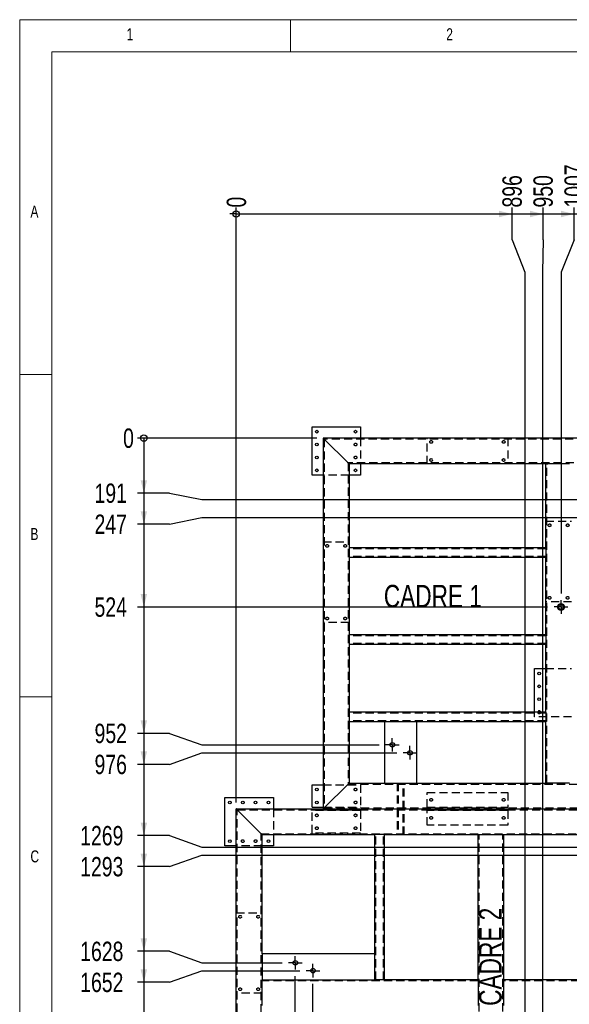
# Paper-space layout 'cadre 6' of a CAD drawing. Header units: millimetres. Extents: x 5 to 589, y 5 to 415.
# Tile 5 of 19: x 5 to 90, y 262 to 415. Entities that reach past the tile are written whole.
import ezdxf

# ---------------------------------------------------------------- set-up
doc = ezdxf.new("R2010")
doc.units = ezdxf.units.MM
doc.linetypes.add('CENTERX2', pattern=[20.32, 12.7, -2.54, 2.54, -2.54])
doc.linetypes.add('HIDDEN', pattern=[1.905, 1.27, -0.635])
for name, color, linetype in [('COTES', 1, 'Continuous'), ('NOTES', 6, 'Continuous'), ('TRAIT-MIXTES', 3, 'CENTERX2'), ('TRAIT-TIRET', 2, 'HIDDEN')]:
    doc.layers.add(name, color=color, linetype=linetype)
doc.layers.add('TRAIT-FORT', color=4, linetype='Continuous', lineweight=25)
doc.styles.add('SLDTEXTSTYLE0', font='TXT', dxfattribs={"width": 0.75})
doc.dimstyles.new('SLDDIMSTYLE10', dxfattribs={"dimtxt": 3, "dimasz": 2, "dimexe": 0, "dimexo": 0.0625, "dimgap": 0.75, "dimtad": 0, "dimtih": 1, "dimtoh": 1, "dimdec": 0, "dimlfac": 20, "dimrnd": 1e-09, "dimzin": 12, "dimdsep": 46, "dimtxsty": 'SLDTEXTSTYLE0', "dimsah": 1, "dimcen": 0.09, "dimadec": 0, "dimazin": 3, "dimtfac": 1, "dimtdec": 0, "dimtofl": 0, "dimtmove": 0, "dimatfit": 3, "dimfxl": 1, "dimfrac": 2, "dimtolj": 1, "dimtzin": 12, "dimarcsym": 0})
doc.dimstyles.new('SLDDIMSTYLE9', dxfattribs={"dimtxt": 3, "dimasz": 0.333333, "dimexe": 0, "dimexo": 0.0625, "dimgap": 0.75, "dimtad": 0, "dimtih": 1, "dimtoh": 1, "dimdec": 0, "dimlfac": 20, "dimrnd": 1e-09, "dimdsep": 46, "dimtxsty": 'SLDTEXTSTYLE0', "dimblk1": 'ORIGIN', "dimblk2": 'ORIGIN', "dimsah": 1, "dimcen": 0.09, "dimadec": 0, "dimazin": 2, "dimtfac": 1, "dimtdec": 0, "dimtofl": 0, "dimtmove": 0, "dimatfit": 3, "dimldrblk": 'ORIGIN', "dimfxl": 1, "dimfrac": 2, "dimtolj": 1, "dimtzin": 12, "dimarcsym": 0})

# ---------------------------------------------------------------- blocks, each defined once
blk = doc.blocks.new('_Origin')
at = {"color": 0, "linetype": 'ByBlock', "lineweight": -2}
blk.add_line((0, 0), (-1, 0), dxfattribs=at)
blk.add_circle((0, 0), 0.5, dxfattribs=at)
blk = doc.blocks.new('_D_512')
at = {"layer": 'COTES', "color": 1, "transparency": 16777216}
blk.add_line((38.59, 293.62), (38.59, 385.87), dxfattribs=at)
blk.add_blockref('_Origin', (38.59, 384.87), dxfattribs=at)
at = {"layer": 'COTES', "color": 1, "transparency": 16777216, "insert": (37.11, 385.87), "char_height": 3, "attachment_point": 1, "rotation": 90, "style": 'SLDTEXTSTYLE0'}
blk.add_mtext('0', dxfattribs=at)
blk = doc.blocks.new('_D_513')
at = {"layer": 'COTES', "color": 1, "transparency": 16777216}
for p, q in [((38.59, 384.87), (81.36, 384.87)), ((81.36, 380.87), (81.36, 385.87)), ((81.36, 380.87), (83.37, 375.87)), ((83.37, 375.87), (83.37, 245.41))]:
    blk.add_line(p, q, dxfattribs=at)
blk.add_solid([(81.36, 384.87), (79.36, 385.37), (79.36, 384.37)], dxfattribs=at)
at = {"layer": 'COTES', "color": 1, "transparency": 16777216, "insert": (79.87, 385.87), "char_height": 3, "attachment_point": 1, "rotation": 90, "style": 'SLDTEXTSTYLE0'}
blk.add_mtext('896', dxfattribs=at)
blk = doc.blocks.new('_D_514')
at = {"layer": 'COTES', "color": 1, "transparency": 16777216}
for p, q in [((81.36, 384.87), (86.17, 384.87)), ((86.17, 380.87), (86.17, 385.87)), ((86.17, 380.87), (86.11, 375.87)), ((86.11, 375.87), (86.11, 246.63))]:
    blk.add_line(p, q, dxfattribs=at)
blk.add_solid([(86.17, 384.87), (84.17, 385.37), (84.17, 384.37)], dxfattribs=at)
at = {"layer": 'COTES', "color": 1, "transparency": 16777216, "insert": (84.68, 385.87), "char_height": 3, "attachment_point": 1, "rotation": 90, "style": 'SLDTEXTSTYLE0'}
blk.add_mtext('950', dxfattribs=at)
blk = doc.blocks.new('_D_515')
at = {"layer": 'COTES', "color": 1, "transparency": 16777216}
for p, q in [((86.17, 384.87), (90.98, 384.87)), ((90.98, 380.87), (90.98, 385.87)), ((90.98, 380.87), (88.96, 375.87)), ((88.96, 375.87), (88.96, 326))]:
    blk.add_line(p, q, dxfattribs=at)
blk.add_solid([(90.98, 384.87), (88.98, 385.37), (88.98, 384.37)], dxfattribs=at)
at = {"layer": 'COTES', "color": 1, "transparency": 16777216, "insert": (89.49, 385.87), "char_height": 3, "attachment_point": 1, "rotation": 90, "style": 'SLDTEXTSTYLE0'}
blk.add_mtext('1007', dxfattribs=at)
blk = doc.blocks.new('_D_516')
at = {"layer": 'COTES', "color": 1, "transparency": 16777216}
for p, q in [((90.98, 384.87), (97.39, 384.87)), ((97.39, 380.87), (97.39, 385.87)), ((97.39, 380.87), (98.42, 375.87)), ((98.42, 375.87), (98.42, 288.9))]:
    blk.add_line(p, q, dxfattribs=at)
blk.add_solid([(97.39, 384.87), (95.39, 385.37), (95.39, 384.37)], dxfattribs=at)
at = {"layer": 'COTES', "color": 1, "transparency": 16777216, "insert": (95.9, 385.87), "char_height": 3, "attachment_point": 1, "rotation": 90, "style": 'SLDTEXTSTYLE0'}
blk.add_mtext('1197', dxfattribs=at)
blk = doc.blocks.new('_D_517')
at = {"layer": 'COTES', "color": 1, "transparency": 16777216}
for p, q in [((97.39, 384.87), (102.2, 384.87)), ((102.2, 380.87), (102.2, 385.87)), ((102.2, 380.87), (101.16, 375.87)), ((101.16, 375.87), (101.16, 287.68))]:
    blk.add_line(p, q, dxfattribs=at)
blk.add_solid([(102.2, 384.87), (100.2, 385.37), (100.2, 384.37)], dxfattribs=at)
at = {"layer": 'COTES', "color": 1, "transparency": 16777216, "insert": (100.71, 385.87), "char_height": 3, "attachment_point": 1, "rotation": 90, "style": 'SLDTEXTSTYLE0'}
blk.add_mtext('1251', dxfattribs=at)
blk = doc.blocks.new('_D_518')
at = {"layer": 'COTES', "color": 1, "transparency": 16777216}
for p, q in [((102.2, 384.87), (117.98, 384.87)), ((117.98, 380.87), (117.98, 385.87)), ((117.98, 380.87), (122.14, 375.87)), ((122.14, 375.87), (122.14, 342.62))]:
    blk.add_line(p, q, dxfattribs=at)
blk.add_solid([(117.98, 384.87), (115.98, 385.37), (115.98, 384.37)], dxfattribs=at)
at = {"layer": 'COTES', "color": 1, "transparency": 16777216, "insert": (116.5, 385.87), "char_height": 3, "attachment_point": 1, "rotation": 90, "style": 'SLDTEXTSTYLE0'}
blk.add_mtext('1671', dxfattribs=at)
blk = doc.blocks.new('_D_519')
at = {"layer": 'COTES', "color": 1, "transparency": 16777216}
for p, q in [((117.98, 384.87), (122.79, 384.87)), ((122.79, 380.87), (122.79, 385.87)), ((122.79, 380.87), (123.27, 375.87)), ((123.27, 375.87), (123.27, 339.83))]:
    blk.add_line(p, q, dxfattribs=at)
blk.add_solid([(122.79, 384.87), (120.79, 385.37), (120.79, 384.37)], dxfattribs=at)
at = {"layer": 'COTES', "color": 1, "transparency": 16777216, "insert": (121.31, 385.87), "char_height": 3, "attachment_point": 1, "rotation": 90, "style": 'SLDTEXTSTYLE0'}
blk.add_mtext('1693', dxfattribs=at)
blk = doc.blocks.new('_D_520')
at = {"layer": 'COTES', "color": 1, "transparency": 16777216}
for p, q in [((122.79, 384.87), (127.6, 384.87)), ((127.6, 380.87), (127.6, 385.87)), ((127.6, 380.87), (124.19, 375.87)), ((124.19, 375.87), (124.19, 278.54))]:
    blk.add_line(p, q, dxfattribs=at)
blk.add_solid([(127.6, 384.87), (125.6, 385.37), (125.6, 384.37)], dxfattribs=at)
at = {"layer": 'COTES', "color": 1, "transparency": 16777216, "insert": (126.12, 385.87), "char_height": 3, "attachment_point": 1, "rotation": 90, "style": 'SLDTEXTSTYLE0'}
blk.add_mtext('1712', dxfattribs=at)
blk = doc.blocks.new('_D_521')
at = {"layer": 'COTES', "color": 1, "transparency": 16777216}
for p, q in [((127.6, 384.87), (132.41, 384.87)), ((132.41, 380.87), (132.41, 385.87)), ((132.41, 380.87), (127.69, 375.87)), ((127.69, 375.87), (127.69, 278.52))]:
    blk.add_line(p, q, dxfattribs=at)
blk.add_solid([(132.41, 384.87), (130.41, 385.37), (130.41, 384.37)], dxfattribs=at)
at = {"layer": 'COTES', "color": 1, "transparency": 16777216, "insert": (130.93, 385.87), "char_height": 3, "attachment_point": 1, "rotation": 90, "style": 'SLDTEXTSTYLE0'}
blk.add_mtext('1782', dxfattribs=at)
blk = doc.blocks.new('_D_522')
at = {"layer": 'COTES', "color": 1, "transparency": 16777216}
for p, q in [((132.41, 384.87), (137.22, 384.87)), ((137.22, 380.87), (137.22, 385.87)), ((137.22, 380.87), (136.75, 375.87)), ((136.75, 375.87), (136.75, 306.46))]:
    blk.add_line(p, q, dxfattribs=at)
blk.add_solid([(137.22, 384.87), (135.22, 385.37), (135.22, 384.37)], dxfattribs=at)
at = {"layer": 'COTES', "color": 1, "transparency": 16777216, "insert": (135.74, 385.87), "char_height": 3, "attachment_point": 1, "rotation": 90, "style": 'SLDTEXTSTYLE0'}
blk.add_mtext('1963', dxfattribs=at)
blk = doc.blocks.new('_D_523')
at = {"layer": 'COTES', "color": 1, "transparency": 16777216}
for p, q in [((137.22, 384.87), (142.03, 384.87)), ((142.03, 380.87), (142.03, 385.87)), ((142.03, 380.87), (137.88, 375.87)), ((137.88, 375.87), (137.88, 303.67))]:
    blk.add_line(p, q, dxfattribs=at)
blk.add_solid([(142.03, 384.87), (140.03, 385.37), (140.03, 384.37)], dxfattribs=at)
at = {"layer": 'COTES', "color": 1, "transparency": 16777216, "insert": (140.55, 385.87), "char_height": 3, "attachment_point": 1, "rotation": 90, "style": 'SLDTEXTSTYLE0'}
blk.add_mtext('1986', dxfattribs=at)
blk = doc.blocks.new('_D_524')
at = {"layer": 'COTES', "color": 1, "transparency": 16777216}
for p, q in [((142.03, 384.87), (166.89, 384.87)), ((166.89, 380.87), (166.89, 385.87)), ((166.89, 380.87), (167.54, 375.87)), ((167.54, 375.87), (167.54, 278.52))]:
    blk.add_line(p, q, dxfattribs=at)
blk.add_solid([(166.89, 384.87), (164.89, 385.37), (164.89, 384.37)], dxfattribs=at)
at = {"layer": 'COTES', "color": 1, "transparency": 16777216, "insert": (165.4, 385.87), "char_height": 3, "attachment_point": 1, "rotation": 90, "style": 'SLDTEXTSTYLE0'}
blk.add_mtext('2579', dxfattribs=at)
blk = doc.blocks.new('_D_525')
at = {"layer": 'COTES', "color": 1, "transparency": 16777216}
for p, q in [((166.89, 384.87), (171.7, 384.87)), ((171.7, 380.87), (171.7, 385.87)), ((171.7, 380.87), (171.04, 375.87)), ((171.04, 375.87), (171.04, 278.69))]:
    blk.add_line(p, q, dxfattribs=at)
blk.add_solid([(171.7, 384.87), (169.7, 385.37), (169.7, 384.37)], dxfattribs=at)
at = {"layer": 'COTES', "color": 1, "transparency": 16777216, "insert": (170.21, 385.87), "char_height": 3, "attachment_point": 1, "rotation": 90, "style": 'SLDTEXTSTYLE0'}
blk.add_mtext('2649', dxfattribs=at)
blk = doc.blocks.new('_D_526')
at = {"layer": 'COTES', "color": 1, "transparency": 16777216}
for p, q in [((171.7, 384.87), (211.22, 384.87)), ((211.22, 296.29), (211.22, 385.87))]:
    blk.add_line(p, q, dxfattribs=at)
blk.add_solid([(211.22, 384.87), (209.22, 385.37), (209.22, 384.37)], dxfattribs=at)
at = {"layer": 'COTES', "color": 1, "transparency": 16777216, "insert": (209.73, 385.87), "char_height": 3, "attachment_point": 1, "rotation": 90, "style": 'SLDTEXTSTYLE0'}
blk.add_mtext('3452', dxfattribs=at)
blk = doc.blocks.new('_D_527')
at = {"layer": 'COTES', "color": 1, "transparency": 16777216}
for p, q in [((211.22, 384.87), (217.97, 384.87)), ((217.97, 296.29), (217.97, 385.87))]:
    blk.add_line(p, q, dxfattribs=at)
blk.add_solid([(217.97, 384.87), (215.97, 385.37), (215.97, 384.37)], dxfattribs=at)
at = {"layer": 'COTES', "color": 1, "transparency": 16777216, "insert": (216.48, 385.87), "char_height": 3, "attachment_point": 1, "rotation": 90, "style": 'SLDTEXTSTYLE0'}
blk.add_mtext('3587', dxfattribs=at)
blk = doc.blocks.new('_D_528')
at = {"layer": 'COTES', "color": 1, "transparency": 16777216}
for p, q in [((217.97, 384.87), (224.72, 384.87)), ((224.72, 296.29), (224.72, 385.87))]:
    blk.add_line(p, q, dxfattribs=at)
blk.add_solid([(224.72, 384.87), (222.72, 385.37), (222.72, 384.37)], dxfattribs=at)
at = {"layer": 'COTES', "color": 1, "transparency": 16777216, "insert": (223.23, 385.87), "char_height": 3, "attachment_point": 1, "rotation": 90, "style": 'SLDTEXTSTYLE0'}
blk.add_mtext('3722', dxfattribs=at)
blk = doc.blocks.new('_D_529')
at = {"layer": 'COTES', "color": 1, "transparency": 16777216}
for p, q in [((224.72, 384.87), (237.59, 384.87)), ((237.59, 293.62), (237.59, 385.87))]:
    blk.add_line(p, q, dxfattribs=at)
blk.add_solid([(237.59, 384.87), (235.59, 385.37), (235.59, 384.37)], dxfattribs=at)
at = {"layer": 'COTES', "color": 1, "transparency": 16777216, "insert": (236.11, 385.87), "char_height": 3, "attachment_point": 1, "rotation": 90, "style": 'SLDTEXTSTYLE0'}
blk.add_mtext('3980', dxfattribs=at)
blk = doc.blocks.new('_D_531')
at = {"layer": 'COTES', "color": 1, "transparency": 16777216}
for p, q in [((47.74, 124.09), (47.74, 266.69)), ((46.71, 119.09), (47.74, 124.09)), ((46.71, 119.09), (46.71, 114.09)), ((38.59, 115.09), (46.71, 115.09))]:
    blk.add_line(p, q, dxfattribs=at)
blk.add_solid([(46.71, 115.09), (44.71, 115.59), (44.71, 114.59)], dxfattribs=at)
at = {"layer": 'COTES', "color": 1, "transparency": 16777216, "insert": (45.22, 107.44), "char_height": 3, "attachment_point": 1, "rotation": 90, "style": 'SLDTEXTSTYLE0'}
blk.add_mtext('183', dxfattribs=at)
blk = doc.blocks.new('_D_532')
at = {"layer": 'COTES', "color": 1, "transparency": 16777216}
for p, q in [((50.48, 124.09), (50.48, 265.47)), ((51.52, 119.09), (50.48, 124.09)), ((51.52, 119.09), (51.52, 114.09)), ((46.71, 115.09), (51.52, 115.09))]:
    blk.add_line(p, q, dxfattribs=at)
blk.add_solid([(51.52, 115.09), (49.52, 115.59), (49.52, 114.59)], dxfattribs=at)
at = {"layer": 'COTES', "color": 1, "transparency": 16777216, "insert": (50.03, 107.44), "char_height": 3, "attachment_point": 1, "rotation": 90, "style": 'SLDTEXTSTYLE0'}
blk.add_mtext('238', dxfattribs=at)
blk = doc.blocks.new('_D_551')
at = {"layer": 'COTES', "color": 1, "transparency": 16777216}
blk.add_line((51.09, 350.12), (23.26, 350.12), dxfattribs=at)
blk.add_blockref('_Origin', (24.26, 350.12), dxfattribs=at)
at = {"layer": 'COTES', "color": 1, "transparency": 16777216, "insert": (21.04, 351.6), "char_height": 3, "attachment_point": 1, "style": 'SLDTEXTSTYLE0'}
blk.add_mtext('0', dxfattribs=at)
blk = doc.blocks.new('_D_552')
at = {"layer": 'COTES', "color": 1, "transparency": 16777216}
for p, q in [((24.26, 350.12), (24.26, 341.58)), ((28.26, 341.58), (23.26, 341.58)), ((28.26, 341.58), (33.26, 340.57)), ((33.26, 340.57), (120.09, 340.57))]:
    blk.add_line(p, q, dxfattribs=at)
blk.add_solid([(24.26, 341.58), (24.76, 343.58), (23.76, 343.58)], dxfattribs=at)
at = {"layer": 'COTES', "color": 1, "transparency": 16777216, "insert": (16.61, 343.07), "char_height": 3, "attachment_point": 1, "style": 'SLDTEXTSTYLE0'}
blk.add_mtext('191', dxfattribs=at)
blk = doc.blocks.new('_D_553')
at = {"layer": 'COTES', "color": 1, "transparency": 16777216}
for p, q in [((24.26, 341.58), (24.26, 336.77)), ((28.26, 336.77), (33.26, 337.78)), ((33.26, 337.78), (121.22, 337.78)), ((28.26, 336.77), (23.26, 336.77))]:
    blk.add_line(p, q, dxfattribs=at)
blk.add_solid([(24.26, 336.77), (24.76, 338.77), (23.76, 338.77)], dxfattribs=at)
at = {"layer": 'COTES', "color": 1, "transparency": 16777216, "insert": (16.61, 338.26), "char_height": 3, "attachment_point": 1, "style": 'SLDTEXTSTYLE0'}
blk.add_mtext('247', dxfattribs=at)
blk = doc.blocks.new('_D_554')
at = {"layer": 'COTES', "color": 1, "transparency": 16777216}
for p, q in [((24.26, 336.77), (24.26, 323.92)), ((86.89, 323.92), (23.26, 323.92))]:
    blk.add_line(p, q, dxfattribs=at)
blk.add_solid([(24.26, 323.92), (24.76, 325.92), (23.76, 325.92)], dxfattribs=at)
at = {"layer": 'COTES', "color": 1, "transparency": 16777216, "insert": (16.61, 325.41), "char_height": 3, "attachment_point": 1, "style": 'SLDTEXTSTYLE0'}
blk.add_mtext('524', dxfattribs=at)
blk = doc.blocks.new('_D_555')
at = {"layer": 'COTES', "color": 1, "transparency": 16777216}
for p, q in [((24.26, 323.92), (24.26, 304.33)), ((28.26, 304.33), (23.26, 304.33)), ((28.26, 304.33), (33.26, 302.54)), ((33.26, 302.54), (60.74, 302.54))]:
    blk.add_line(p, q, dxfattribs=at)
blk.add_solid([(24.26, 304.33), (24.76, 306.33), (23.76, 306.33)], dxfattribs=at)
at = {"layer": 'COTES', "color": 1, "transparency": 16777216, "insert": (16.61, 305.82), "char_height": 3, "attachment_point": 1, "style": 'SLDTEXTSTYLE0'}
blk.add_mtext('952', dxfattribs=at)
blk = doc.blocks.new('_D_556')
at = {"layer": 'COTES', "color": 1, "transparency": 16777216}
for p, q in [((24.26, 304.33), (24.26, 299.52)), ((28.26, 299.52), (33.26, 301.32)), ((33.26, 301.32), (63.48, 301.32)), ((28.26, 299.52), (23.26, 299.52))]:
    blk.add_line(p, q, dxfattribs=at)
blk.add_solid([(24.26, 299.52), (24.76, 301.52), (23.76, 301.52)], dxfattribs=at)
at = {"layer": 'COTES', "color": 1, "transparency": 16777216, "insert": (16.61, 301.01), "char_height": 3, "attachment_point": 1, "style": 'SLDTEXTSTYLE0'}
blk.add_mtext('976', dxfattribs=at)
blk = doc.blocks.new('_D_557')
at = {"layer": 'COTES', "color": 1, "transparency": 16777216}
for p, q in [((24.26, 299.52), (24.26, 288.47)), ((28.26, 288.47), (23.26, 288.47)), ((28.26, 288.47), (33.26, 286.68)), ((33.26, 286.68), (96.2, 286.68))]:
    blk.add_line(p, q, dxfattribs=at)
blk.add_solid([(24.26, 288.47), (24.76, 290.47), (23.76, 290.47)], dxfattribs=at)
at = {"layer": 'COTES', "color": 1, "transparency": 16777216, "insert": (14.39, 289.96), "char_height": 3, "attachment_point": 1, "style": 'SLDTEXTSTYLE0'}
blk.add_mtext('1269', dxfattribs=at)
blk = doc.blocks.new('_D_558')
at = {"layer": 'COTES', "color": 1, "transparency": 16777216}
for p, q in [((24.26, 288.47), (24.26, 283.66)), ((28.26, 283.66), (33.26, 285.45)), ((33.26, 285.45), (98.94, 285.45)), ((28.26, 283.66), (23.26, 283.66))]:
    blk.add_line(p, q, dxfattribs=at)
blk.add_solid([(24.26, 283.66), (24.76, 285.66), (23.76, 285.66)], dxfattribs=at)
at = {"layer": 'COTES', "color": 1, "transparency": 16777216, "insert": (14.39, 285.15), "char_height": 3, "attachment_point": 1, "style": 'SLDTEXTSTYLE0'}
blk.add_mtext('1293', dxfattribs=at)
blk = doc.blocks.new('_D_559')
at = {"layer": 'COTES', "color": 1, "transparency": 16777216}
for p, q in [((24.26, 283.66), (24.26, 270.53)), ((28.26, 270.53), (23.26, 270.53)), ((28.26, 270.53), (33.26, 268.74)), ((33.26, 268.74), (45.69, 268.74))]:
    blk.add_line(p, q, dxfattribs=at)
blk.add_solid([(24.26, 270.53), (24.76, 272.53), (23.76, 272.53)], dxfattribs=at)
at = {"layer": 'COTES', "color": 1, "transparency": 16777216, "insert": (14.39, 272.02), "char_height": 3, "attachment_point": 1, "style": 'SLDTEXTSTYLE0'}
blk.add_mtext('1628', dxfattribs=at)
blk = doc.blocks.new('_D_560')
at = {"layer": 'COTES', "color": 1, "transparency": 16777216}
for p, q in [((24.26, 270.53), (24.26, 265.72)), ((28.26, 265.72), (33.26, 267.52)), ((33.26, 267.52), (48.43, 267.52)), ((28.26, 265.72), (23.26, 265.72))]:
    blk.add_line(p, q, dxfattribs=at)
blk.add_solid([(24.26, 265.72), (24.76, 267.72), (23.76, 267.72)], dxfattribs=at)
at = {"layer": 'COTES', "color": 1, "transparency": 16777216, "insert": (14.39, 267.21), "char_height": 3, "attachment_point": 1, "style": 'SLDTEXTSTYLE0'}
blk.add_mtext('1652', dxfattribs=at)
blk = doc.blocks.new('_D_561')
at = {"layer": 'COTES', "color": 1, "transparency": 16777216}
for p, q in [((24.26, 265.72), (24.26, 255.33)), ((28.26, 255.33), (23.26, 255.33)), ((28.26, 255.33), (33.26, 252.87)), ((33.26, 252.87), (81.32, 252.87))]:
    blk.add_line(p, q, dxfattribs=at)
blk.add_solid([(24.26, 255.33), (24.76, 257.33), (23.76, 257.33)], dxfattribs=at)
at = {"layer": 'COTES', "color": 1, "transparency": 16777216, "insert": (14.39, 256.82), "char_height": 3, "attachment_point": 1, "style": 'SLDTEXTSTYLE0'}
blk.add_mtext('1945', dxfattribs=at)
blk = doc.blocks.new('_D_562')
at = {"layer": 'COTES', "color": 1, "transparency": 16777216}
for p, q in [((24.26, 255.33), (24.26, 250.52)), ((28.26, 250.52), (23.26, 250.52)), ((28.26, 250.52), (33.26, 251.65)), ((33.26, 251.65), (84.06, 251.65))]:
    blk.add_line(p, q, dxfattribs=at)
blk.add_solid([(24.26, 250.52), (24.76, 252.52), (23.76, 252.52)], dxfattribs=at)
at = {"layer": 'COTES', "color": 1, "transparency": 16777216, "insert": (14.39, 252.01), "char_height": 3, "attachment_point": 1, "style": 'SLDTEXTSTYLE0'}
blk.add_mtext('1969', dxfattribs=at)
blk = doc.blocks.new('_D_563')
at = {"layer": 'COTES', "color": 1, "transparency": 16777216}
for p, q in [((24.26, 250.52), (24.26, 245.71)), ((28.26, 245.71), (23.26, 245.71)), ((28.26, 245.71), (33.26, 244.58)), ((33.26, 244.58), (84.06, 244.58))]:
    blk.add_line(p, q, dxfattribs=at)
blk.add_solid([(24.26, 245.71), (24.76, 247.71), (23.76, 247.71)], dxfattribs=at)
at = {"layer": 'COTES', "color": 1, "transparency": 16777216, "insert": (14.39, 247.2), "char_height": 3, "attachment_point": 1, "style": 'SLDTEXTSTYLE0'}
blk.add_mtext('2111', dxfattribs=at)
blk = doc.blocks.new('_D_564')
at = {"layer": 'COTES', "color": 1, "transparency": 16777216}
for p, q in [((24.26, 245.71), (24.26, 240.9)), ((28.26, 240.9), (33.26, 243.36)), ((33.26, 243.36), (81.32, 243.36)), ((28.26, 240.9), (23.26, 240.9))]:
    blk.add_line(p, q, dxfattribs=at)
blk.add_solid([(24.26, 240.9), (24.76, 242.9), (23.76, 242.9)], dxfattribs=at)
at = {"layer": 'COTES', "color": 1, "transparency": 16777216, "insert": (14.39, 242.39), "char_height": 3, "attachment_point": 1, "style": 'SLDTEXTSTYLE0'}
blk.add_mtext('2135', dxfattribs=at)
blk = doc.blocks.new('_D_565')
at = {"layer": 'COTES', "color": 1, "transparency": 16777216}
for p, q in [((24.26, 240.9), (24.26, 230.51)), ((28.26, 230.51), (23.26, 230.51)), ((28.26, 230.51), (33.26, 228.72)), ((33.26, 228.72), (48.43, 228.72))]:
    blk.add_line(p, q, dxfattribs=at)
blk.add_solid([(24.26, 230.51), (24.76, 232.51), (23.76, 232.51)], dxfattribs=at)
at = {"layer": 'COTES', "color": 1, "transparency": 16777216, "insert": (14.39, 232), "char_height": 3, "attachment_point": 1, "style": 'SLDTEXTSTYLE0'}
blk.add_mtext('2428', dxfattribs=at)
blk = doc.blocks.new('_D_566')
at = {"layer": 'COTES', "color": 1, "transparency": 16777216}
for p, q in [((24.26, 230.51), (24.26, 225.7)), ((28.26, 225.7), (33.26, 227.49)), ((33.26, 227.49), (45.69, 227.49)), ((28.26, 225.7), (23.26, 225.7))]:
    blk.add_line(p, q, dxfattribs=at)
blk.add_solid([(24.26, 225.7), (24.76, 227.7), (23.76, 227.7)], dxfattribs=at)
at = {"layer": 'COTES', "color": 1, "transparency": 16777216, "insert": (14.39, 227.19), "char_height": 3, "attachment_point": 1, "style": 'SLDTEXTSTYLE0'}
blk.add_mtext('2452', dxfattribs=at)
blk = doc.blocks.new('_D_567')
at = {"layer": 'COTES', "color": 1, "transparency": 16777216}
for p, q in [((24.26, 225.7), (24.26, 212.57)), ((28.26, 212.57), (23.26, 212.57)), ((28.26, 212.57), (33.26, 210.78)), ((33.26, 210.78), (98.94, 210.78))]:
    blk.add_line(p, q, dxfattribs=at)
blk.add_solid([(24.26, 212.57), (24.76, 214.57), (23.76, 214.57)], dxfattribs=at)
at = {"layer": 'COTES', "color": 1, "transparency": 16777216, "insert": (14.39, 214.06), "char_height": 3, "attachment_point": 1, "style": 'SLDTEXTSTYLE0'}
blk.add_mtext('2787', dxfattribs=at)
blk = doc.blocks.new('_D_568')
at = {"layer": 'COTES', "color": 1, "transparency": 16777216}
for p, q in [((24.26, 212.57), (24.26, 207.76)), ((28.26, 207.76), (33.26, 209.56)), ((33.26, 209.56), (96.2, 209.56)), ((28.26, 207.76), (23.26, 207.76))]:
    blk.add_line(p, q, dxfattribs=at)
blk.add_solid([(24.26, 207.76), (24.76, 209.76), (23.76, 209.76)], dxfattribs=at)
at = {"layer": 'COTES', "color": 1, "transparency": 16777216, "insert": (14.39, 209.25), "char_height": 3, "attachment_point": 1, "style": 'SLDTEXTSTYLE0'}
blk.add_mtext('2811', dxfattribs=at)
blk = doc.blocks.new('_D_569')
at = {"layer": 'COTES', "color": 1, "transparency": 16777216}
for p, q in [((24.26, 207.76), (24.26, 196.71)), ((28.26, 196.71), (23.26, 196.71)), ((28.26, 196.71), (33.26, 194.92)), ((33.26, 194.92), (63.48, 194.92))]:
    blk.add_line(p, q, dxfattribs=at)
blk.add_solid([(24.26, 196.71), (24.76, 198.71), (23.76, 198.71)], dxfattribs=at)
at = {"layer": 'COTES', "color": 1, "transparency": 16777216, "insert": (14.39, 198.2), "char_height": 3, "attachment_point": 1, "style": 'SLDTEXTSTYLE0'}
blk.add_mtext('3104', dxfattribs=at)
blk = doc.blocks.new('_D_570')
at = {"layer": 'COTES', "color": 1, "transparency": 16777216}
for p, q in [((24.26, 196.71), (24.26, 191.9)), ((28.26, 191.9), (33.26, 193.69)), ((33.26, 193.69), (60.74, 193.69)), ((28.26, 191.9), (23.26, 191.9))]:
    blk.add_line(p, q, dxfattribs=at)
blk.add_solid([(24.26, 191.9), (24.76, 193.9), (23.76, 193.9)], dxfattribs=at)
at = {"layer": 'COTES', "color": 1, "transparency": 16777216, "insert": (14.39, 193.39), "char_height": 3, "attachment_point": 1, "style": 'SLDTEXTSTYLE0'}
blk.add_mtext('3128', dxfattribs=at)
blk = doc.blocks.new('_D_571')
at = {"layer": 'COTES', "color": 1, "transparency": 16777216}
for p, q in [((24.26, 191.9), (24.26, 186.58)), ((141.48, 186.58), (23.26, 186.58))]:
    blk.add_line(p, q, dxfattribs=at)
blk.add_solid([(24.26, 186.58), (24.76, 188.58), (23.76, 188.58)], dxfattribs=at)
at = {"layer": 'COTES', "color": 1, "transparency": 16777216, "insert": (14.39, 188.07), "char_height": 3, "attachment_point": 1, "style": 'SLDTEXTSTYLE0'}
blk.add_mtext('3271', dxfattribs=at)
blk = doc.blocks.new('_D_572')
at = {"layer": 'COTES', "color": 1, "transparency": 16777216}
for p, q in [((24.26, 186.58), (24.26, 162.19)), ((28.26, 162.19), (23.26, 162.19)), ((28.26, 162.19), (33.26, 161.18)), ((33.26, 161.18), (151.75, 161.18))]:
    blk.add_line(p, q, dxfattribs=at)
blk.add_solid([(24.26, 162.19), (24.76, 164.19), (23.76, 164.19)], dxfattribs=at)
at = {"layer": 'COTES', "color": 1, "transparency": 16777216, "insert": (14.39, 163.68), "char_height": 3, "attachment_point": 1, "style": 'SLDTEXTSTYLE0'}
blk.add_mtext('3779', dxfattribs=at)
blk = doc.blocks.new('_D_573')
at = {"layer": 'COTES', "color": 1, "transparency": 16777216}
for p, q in [((24.26, 162.19), (24.26, 157.38)), ((28.26, 157.38), (23.26, 157.38)), ((28.26, 157.38), (33.26, 158.39)), ((33.26, 158.39), (152.87, 158.39))]:
    blk.add_line(p, q, dxfattribs=at)
blk.add_solid([(24.26, 157.38), (24.76, 159.38), (23.76, 159.38)], dxfattribs=at)
at = {"layer": 'COTES', "color": 1, "transparency": 16777216, "insert": (14.39, 158.87), "char_height": 3, "attachment_point": 1, "style": 'SLDTEXTSTYLE0'}
blk.add_mtext('3834', dxfattribs=at)
blk = doc.blocks.new('_D_574')
at = {"layer": 'COTES', "color": 1, "transparency": 16777216}
for p, q in [((24.26, 157.38), (24.26, 149.12)), ((98.59, 149.12), (23.26, 149.12))]:
    blk.add_line(p, q, dxfattribs=at)
blk.add_solid([(24.26, 149.12), (24.76, 151.12), (23.76, 151.12)], dxfattribs=at)
at = {"layer": 'COTES', "color": 1, "transparency": 16777216, "insert": (14.39, 150.6), "char_height": 3, "attachment_point": 1, "style": 'SLDTEXTSTYLE0'}
blk.add_mtext('4020', dxfattribs=at)
blk = doc.blocks.new('SW_CENTERMARKSYMBOL_496')
at = {"layer": 'TRAIT-MIXTES', "color": 0}
for p, q in [((-0.7, 0), (-1.05, 0)), ((0, 0), (-0.7, 0)), ((0, 0.7), (0, 1.05)), ((0, 0), (0, 0.7)), ((0, 0), (0, -0.7)), ((0, 0), (0.7, 0)), ((0.7, 0), (1.05, 0)), ((0, -0.7), (0, -1.05))]:
    blk.add_line(p, q, dxfattribs=at)
blk = doc.blocks.new('SW_CENTERMARKSYMBOL_497')
at = {"layer": 'TRAIT-MIXTES', "color": 0}
for p, q in [((-0.7, 0), (-1.05, 0)), ((0, 0), (-0.7, 0)), ((0, 0.7), (0, 1.05)), ((0, 0), (0, 0.7)), ((0, 0), (0, -0.7)), ((0, 0), (0.7, 0)), ((0.7, 0), (1.05, 0)), ((0, -0.7), (0, -1.05))]:
    blk.add_line(p, q, dxfattribs=at)
blk = doc.blocks.new('SW_CENTERMARKSYMBOL_498')
at = {"layer": 'TRAIT-MIXTES', "color": 0}
for p, q in [((-0.7, 0), (-1.075, 0)), ((0, 0), (-0.7, 0)), ((0, 0.7), (0, 1.075)), ((0, 0), (0, 0.7)), ((0, 0), (0, -0.7)), ((0, 0), (0.7, 0)), ((0.7, 0), (1.075, 0)), ((0, -0.7), (0, -1.075))]:
    blk.add_line(p, q, dxfattribs=at)
blk = doc.blocks.new('SW_CENTERMARKSYMBOL_503')
at = {"layer": 'TRAIT-MIXTES', "color": 0}
for p, q in [((-0.7, 0), (-1.05, 0)), ((0, 0), (-0.7, 0)), ((0, 0.7), (0, 1.05)), ((0, 0), (0, 0.7)), ((0, 0), (0, -0.7)), ((0, 0), (0.7, 0)), ((0.7, 0), (1.05, 0)), ((0, -0.7), (0, -1.05))]:
    blk.add_line(p, q, dxfattribs=at)
blk = doc.blocks.new('SW_CENTERMARKSYMBOL_504')
at = {"layer": 'TRAIT-MIXTES', "color": 0}
for p, q in [((-0.7, 0), (-1.05, 0)), ((0, 0), (-0.7, 0)), ((0, 0.7), (0, 1.05)), ((0, 0), (0, 0.7)), ((0, 0), (0, -0.7)), ((0, 0), (0.7, 0)), ((0.7, 0), (1.05, 0)), ((0, -0.7), (0, -1.05))]:
    blk.add_line(p, q, dxfattribs=at)

psp = doc.layouts.new('cadre 6')

# ---------------------------------------------------------------- linework, layer by layer
at = {"color": 7, "linetype": 'Continuous', "lineweight": 18}
for p, q in [((589, 415), (5, 415)), ((5, 415), (5, 5)), ((47, 410), (47, 415)), ((584, 410), (10, 410)), ((10, 410), (10, 10)), ((10, 360), (5, 360)), ((5, 310), (10, 310))]:
    psp.add_line(p, q, dxfattribs=at)
at = {"layer": 'TRAIT-FORT', "color": 4, "linetype": 'Continuous', "lineweight": 25}
for p, q in [((50.343, 351.866), (57.843, 351.866)), ((50.343, 344.366), (50.343, 351.866)), ((57.843, 351.866), (57.843, 350.116)), ((159.593, 350.116), (52.093, 350.116)), ((52.093, 350.116), (52.093, 292.616)), ((55.793, 346.416), (52.393, 349.816)), ((86.593, 346.116), (56.093, 346.116)), ((56.093, 346.116), (56.093, 333.116)), ((57.843, 346.116), (57.843, 344.366)), ((86.593, 333.116), (86.593, 346.116)), ((86.593, 346.116), (86.893, 346.116)), ((90.293, 346.116), (86.893, 346.116)), ((52.093, 344.366), (50.343, 344.366)), ((57.843, 344.366), (56.093, 344.366)), ((86.593, 333.116), (56.093, 333.116)), ((56.093, 333.116), (56.093, 332.816)), ((86.593, 333.116), (86.593, 332.816)), ((56.093, 332.816), (56.093, 331.916)), ((56.093, 331.916), (56.093, 331.616)), ((56.093, 331.616), (56.093, 319.616)), ((86.593, 331.616), (56.093, 331.616)), ((86.593, 332.816), (86.593, 331.916)), ((86.593, 331.916), (86.593, 331.616)), ((86.593, 319.616), (86.593, 331.616)), ((86.593, 319.616), (56.093, 319.616)), ((56.093, 319.616), (56.093, 319.316)), ((56.093, 319.316), (56.093, 318.416)), ((86.593, 319.616), (86.593, 319.316)), ((86.593, 319.316), (86.593, 318.416)), ((56.093, 318.416), (56.093, 318.116)), ((56.093, 318.116), (56.093, 307.616)), ((86.593, 318.116), (56.093, 318.116)), ((86.593, 318.416), (86.593, 318.116)), ((86.593, 307.616), (86.593, 318.116)), ((84.843, 307.616), (84.843, 314.366)), ((84.843, 314.366), (86.593, 314.366)), ((86.593, 307.616), (56.093, 307.616)), ((56.093, 307.616), (56.093, 307.316)), ((56.093, 307.316), (56.093, 306.416)), ((86.593, 307.616), (86.593, 307.316)), ((86.593, 307.316), (86.593, 306.416)), ((56.093, 306.416), (56.093, 306.116)), ((56.093, 306.116), (56.093, 296.616)), ((61.593, 306.116), (56.093, 306.116)), ((66.593, 306.116), (61.593, 306.116)), ((61.593, 306.116), (61.593, 296.616)), ((86.593, 306.116), (66.593, 306.116)), ((66.593, 296.616), (66.593, 306.116)), ((86.593, 306.416), (86.593, 306.116)), ((86.593, 296.616), (86.593, 306.116)), ((50.343, 296.366), (52.093, 296.366)), ((50.343, 292.866), (50.343, 296.366)), ((55.793, 296.316), (52.393, 292.916)), ((56.093, 296.616), (61.593, 296.616)), ((61.593, 296.616), (66.593, 296.616)), ((66.593, 296.616), (86.593, 296.616)), ((86.893, 296.616), (86.593, 296.616)), ((90.293, 296.616), (86.893, 296.616)), ((36.843, 286.866), (36.843, 294.366)), ((36.843, 294.366), (44.343, 294.366)), ((44.343, 294.366), (44.343, 292.616)), ((38.593, 188.616), (38.593, 292.616)), ((38.593, 292.616), (99.593, 292.616)), ((38.893, 292.316), (42.293, 288.916)), ((50.343, 292.866), (52.093, 292.866)), ((52.093, 292.616), (159.593, 292.616)), ((42.593, 270.116), (42.593, 288.616)), ((42.593, 288.616), (60.093, 288.616)), ((44.343, 288.616), (44.343, 286.866)), ((60.093, 270.116), (60.093, 288.616)), ((60.393, 288.616), (60.093, 288.616)), ((61.293, 288.616), (60.393, 288.616)), ((61.593, 288.616), (61.293, 288.616)), ((61.593, 288.616), (76.093, 288.616)), ((61.593, 266.116), (61.593, 288.616)), ((76.093, 266.116), (76.093, 288.616)), ((76.093, 288.616), (76.393, 288.616)), ((76.393, 288.616), (79.793, 288.616)), ((79.793, 288.616), (80.093, 288.616)), ((80.093, 288.616), (95.593, 288.616)), ((80.093, 266.116), (80.093, 288.616)), ((38.593, 286.866), (36.843, 286.866)), ((44.343, 286.866), (42.593, 286.866)), ((60.093, 270.116), (42.593, 270.116)), ((42.593, 270.116), (42.593, 266.116)), ((60.093, 266.116), (60.093, 270.116)), ((42.593, 265.816), (42.593, 266.116)), ((42.593, 266.116), (60.093, 266.116)), ((42.593, 262.416), (42.593, 265.816)), ((60.393, 266.116), (60.093, 266.116)), ((61.293, 266.116), (60.393, 266.116)), ((61.593, 266.116), (61.293, 266.116)), ((76.093, 266.116), (61.593, 266.116)), ((76.093, 266.116), (76.093, 265.816)), ((76.093, 265.816), (76.093, 262.416)), ((95.593, 266.116), (80.093, 266.116)), ((80.093, 265.816), (80.093, 266.116)), ((80.093, 262.416), (80.093, 265.816)), ((42.593, 262.116), (42.593, 262.416)), ((76.093, 262.416), (76.093, 262.116)), ((80.093, 262.116), (80.093, 262.416))]:
    psp.add_line(p, q, dxfattribs=at)
at = {"layer": 'TRAIT-FORT', "color": 4, "linetype": 'Continuous', "lineweight": 25, "flags": 128}
for points in [[(52.393, 349.816), (52.341, 349.868), (52.29, 349.918), (52.243, 349.966), (52.2, 350.009), (52.163, 350.046), (52.133, 350.076), (52.111, 350.098), (52.097, 350.111), (52.093, 350.116)], [(52.093, 350.116), (52.099, 350.11), (52.116, 350.093), (52.143, 350.065), (52.181, 350.028), (52.226, 349.982), (52.278, 349.931), (52.334, 349.874), (52.393, 349.816)], [(56.093, 346.116), (56.087, 346.122), (56.07, 346.139), (56.042, 346.166), (56.005, 346.204), (55.959, 346.249), (55.908, 346.301), (55.851, 346.357), (55.793, 346.416)], [(55.793, 346.416), (55.851, 346.357), (55.908, 346.301), (55.959, 346.249), (56.005, 346.204), (56.042, 346.166), (56.07, 346.139), (56.087, 346.122), (56.093, 346.116)], [(56.093, 296.616), (56.088, 296.611), (56.075, 296.598), (56.053, 296.576), (56.023, 296.546), (55.986, 296.509), (55.943, 296.466), (55.895, 296.418), (55.845, 296.368), (55.793, 296.316)], [(55.793, 296.316), (55.845, 296.368), (55.895, 296.418), (55.943, 296.466), (55.986, 296.509), (56.023, 296.546), (56.053, 296.576), (56.075, 296.598), (56.088, 296.611), (56.093, 296.616)], [(38.593, 292.616), (38.597, 292.611), (38.611, 292.598), (38.633, 292.576), (38.663, 292.546), (38.7, 292.509), (38.743, 292.466), (38.79, 292.418), (38.841, 292.368), (38.893, 292.316)], [(38.893, 292.316), (38.841, 292.368), (38.79, 292.418), (38.743, 292.466), (38.7, 292.509), (38.663, 292.546), (38.633, 292.576), (38.611, 292.598), (38.597, 292.611), (38.593, 292.616)], [(52.393, 292.916), (52.334, 292.857), (52.278, 292.801), (52.226, 292.749), (52.181, 292.704), (52.143, 292.666), (52.116, 292.639), (52.099, 292.622), (52.093, 292.616)], [(52.093, 292.616), (52.099, 292.622), (52.116, 292.639), (52.143, 292.666), (52.181, 292.704), (52.226, 292.749), (52.278, 292.801), (52.334, 292.857), (52.393, 292.916)], [(42.293, 288.916), (42.351, 288.857), (42.408, 288.801), (42.459, 288.749), (42.505, 288.704), (42.542, 288.666), (42.57, 288.639), (42.587, 288.622), (42.593, 288.616)], [(42.593, 288.616), (42.588, 288.62), (42.575, 288.634), (42.553, 288.656), (42.523, 288.686), (42.486, 288.723), (42.443, 288.766), (42.395, 288.813), (42.345, 288.864), (42.293, 288.916)]]:
    psp.add_lwpolyline(points, dxfattribs=at)
at = {"layer": 'TRAIT-FORT', "color": 4, "linetype": 'Continuous', "lineweight": 25}
for centre, radius in [((51.093, 351.116), 0.212), ((57.093, 351.116), 0.212), ((51.093, 349.116), 0.212), ((51.093, 347.116), 0.212), ((51.093, 345.116), 0.212), ((57.093, 345.116), 0.212), ((88.961, 323.924), 0.525), ((88.961, 323.924), 0.375), ((85.593, 313.616), 0.212), ((85.593, 311.616), 0.212), ((85.593, 309.616), 0.212), ((62.793, 302.538), 0.35), ((65.533, 301.318), 0.35), ((51.093, 295.616), 0.212), ((37.593, 293.616), 0.212), ((39.593, 293.616), 0.212), ((41.593, 293.616), 0.212), ((43.593, 293.616), 0.212), ((51.093, 293.616), 0.212), ((37.593, 287.616), 0.212), ((43.593, 287.616), 0.212), ((47.744, 268.737), 0.35), ((50.484, 267.516), 0.35)]:
    psp.add_circle(centre, radius, dxfattribs=at)
psp.add_arc((85.593, 307.616), 0.213, 359.96469, 180, dxfattribs=at)
at = {"layer": 'TRAIT-TIRET', "color": 2}
for p, q in [((159.443, 349.966), (52.243, 349.966)), ((52.243, 349.966), (52.243, 292.766)), ((57.843, 350.116), (57.843, 346.116)), ((68.193, 346.116), (68.193, 350.116)), ((80.693, 350.116), (80.693, 346.116)), ((155.743, 346.266), (55.943, 346.266)), ((55.943, 346.266), (55.943, 296.466)), ((86.743, 296.616), (86.743, 346.116)), ((56.093, 344.366), (52.093, 344.366)), ((86.593, 337.216), (90.593, 337.216)), ((52.093, 334.016), (56.093, 334.016)), ((86.593, 332.966), (56.093, 332.966)), ((86.593, 331.766), (56.093, 331.766)), ((90.593, 324.716), (86.593, 324.716)), ((56.093, 321.516), (52.093, 321.516)), ((86.593, 319.466), (56.093, 319.466)), ((86.593, 318.266), (56.093, 318.266)), ((86.593, 314.366), (90.593, 314.366)), ((86.593, 307.466), (56.093, 307.466)), ((84.843, 306.866), (84.843, 307.616)), ((86.593, 306.266), (56.093, 306.266)), ((90.593, 306.866), (84.843, 306.866)), ((52.093, 296.366), (57.843, 296.366)), ((55.943, 296.466), (155.743, 296.466)), ((57.843, 296.366), (57.843, 292.866)), ((63.568, 296.616), (63.568, 296.466)), ((63.568, 296.616), (63.568, 292.616)), ((63.718, 296.616), (63.718, 292.616)), ((64.468, 292.616), (64.468, 296.616)), ((64.618, 296.466), (64.618, 296.616)), ((64.618, 292.616), (64.618, 296.616)), ((68.193, 295.166), (80.693, 295.166)), ((68.193, 292.866), (68.193, 295.166)), ((80.693, 295.166), (80.693, 292.866)), ((38.743, 188.766), (38.743, 292.466)), ((38.743, 292.466), (99.443, 292.466)), ((44.343, 292.616), (44.343, 288.616)), ((50.343, 288.866), (50.343, 292.366)), ((57.843, 292.366), (50.343, 292.366)), ((52.093, 292.866), (57.843, 292.866)), ((52.243, 292.766), (159.443, 292.766)), ((57.843, 292.366), (57.843, 288.866)), ((63.568, 292.766), (63.568, 292.616)), ((63.568, 292.616), (63.568, 292.466)), ((63.568, 292.616), (63.568, 288.616)), ((63.718, 292.616), (63.718, 288.616)), ((64.468, 288.616), (64.468, 292.616)), ((64.618, 292.616), (64.618, 292.766)), ((64.618, 292.466), (64.618, 292.616)), ((64.618, 288.616), (64.618, 292.616)), ((68.193, 292.866), (80.693, 292.866)), ((80.693, 292.366), (68.193, 292.366)), ((68.193, 290.066), (68.193, 292.366)), ((80.693, 292.366), (80.693, 290.066)), ((42.443, 192.466), (42.443, 288.766)), ((42.443, 288.766), (95.743, 288.766)), ((57.843, 288.866), (50.343, 288.866)), ((60.243, 266.116), (60.243, 288.616)), ((61.443, 266.116), (61.443, 288.616)), ((63.568, 288.766), (63.568, 288.616)), ((64.618, 288.616), (64.618, 288.766)), ((80.693, 290.066), (68.193, 290.066)), ((76.243, 192.616), (76.243, 288.616)), ((79.943, 192.616), (79.943, 288.616)), ((42.593, 286.866), (38.593, 286.866)), ((38.593, 276.516), (42.593, 276.516)), ((76.093, 265.966), (42.593, 265.966)), ((95.593, 265.966), (80.093, 265.966)), ((42.593, 264.016), (38.593, 264.016))]:
    psp.add_line(p, q, dxfattribs=at)
for centre in [(68.818, 349.516), (80.068, 349.516), (57.093, 349.116), (57.093, 347.116), (68.818, 346.716), (80.068, 346.716), (87.193, 336.591), (89.993, 336.591), (52.693, 333.391), (55.493, 333.391), (87.193, 325.341), (89.993, 325.341), (52.693, 322.141), (55.493, 322.141), (57.093, 295.616), (57.093, 293.616), (68.818, 294.016), (80.068, 294.016), (51.093, 291.616), (57.093, 291.616), (68.818, 291.216), (80.068, 291.216), (51.093, 289.616), (57.093, 289.616), (39.593, 287.616), (41.593, 287.616), (39.193, 275.891), (41.993, 275.891), (39.193, 264.641), (41.993, 264.641)]:
    psp.add_circle(centre, 0.212, dxfattribs=at)
psp.add_arc((85.593, 307.616), 0.213, 180, 359.96469, dxfattribs=at)

# ---------------------------------------------------------------- block references
at = {"layer": 'TRAIT-MIXTES', "color": 3}
for name, p in [('SW_CENTERMARKSYMBOL_498', (88.961, 323.924)), ('SW_CENTERMARKSYMBOL_496', (62.793, 302.538)), ('SW_CENTERMARKSYMBOL_497', (65.533, 301.318)), ('SW_CENTERMARKSYMBOL_503', (47.744, 268.737)), ('SW_CENTERMARKSYMBOL_504', (50.484, 267.516))]:
    psp.add_blockref(name, p, dxfattribs=at)

# ---------------------------------------------------------------- texts
at = {"layer": 'NOTES', "color": 211, "attachment_point": 1, "style": 'SLDTEXTSTYLE0'}
for s, insert, char_height in [('1', (21.583, 413.668), 1.852), ('1', (21.583, 413.668), 1.852), ('2', (71.167, 413.668), 1.852), ('2', (71.167, 413.668), 1.852), ('A', (6.667, 386.168), 1.852), ('A', (6.667, 386.168), 1.852), ('B', (6.667, 336.168), 1.852), ('B', (6.667, 336.168), 1.852), ('CADRE 1', (61.482, 327.356), 3.5), ('C', (6.667, 286.168), 1.852), ('C', (6.667, 286.168), 1.852)]:
    psp.add_mtext(s, dxfattribs=dict(at, insert=insert, char_height=char_height))
at = {"layer": 'NOTES', "color": 211, "insert": (76.248, 262.073), "char_height": 3.5, "attachment_point": 1, "rotation": 90, "style": 'SLDTEXTSTYLE0'}
psp.add_mtext('CADRE 2', dxfattribs=at)

# ---------------------------------------------------------------- dimensions: what is measured, and where the dimension line sits
at = {"layer": 'COTES', "color": 1}
for feature_location, offset, dtype, origin, dimstyle, picture, middle in [((88.961, 324.999), (2.016, 60.867), 1, (38.593, 292.616), 'SLDDIMSTYLE10', '_D_515', (90.976, 390.299)), ((98.421, 287.9), (-1.035, 97.966), 1, (38.593, 292.616), 'SLDDIMSTYLE10', '_D_516', (97.386, 390.299)), ((101.162, 286.68), (1.035, 99.186), 1, (38.593, 292.616), 'SLDDIMSTYLE10', '_D_517', (102.196, 390.299)), ((122.143, 341.616), (-4.159, 44.25), 1, (38.593, 292.616), 'SLDDIMSTYLE10', '_D_518', (117.984, 390.299)), ((123.267, 338.834), (-0.472, 47.032), 1, (38.593, 292.616), 'SLDDIMSTYLE10', '_D_519', (122.794, 390.299)), ((124.193, 277.541), (3.412, 108.325), 1, (38.593, 292.616), 'SLDDIMSTYLE10', '_D_520', (127.604, 390.299)), ((127.693, 277.516), (4.722, 108.35), 1, (38.593, 292.616), 'SLDDIMSTYLE10', '_D_521', (132.415, 390.299)), ((136.752, 305.456), (0.472, 80.41), 1, (38.593, 292.616), 'SLDDIMSTYLE10', '_D_522', (137.225, 390.299)), ((137.876, 302.674), (4.159, 83.192), 1, (38.593, 292.616), 'SLDDIMSTYLE10', '_D_523', (142.035, 390.299)), ((167.543, 277.516), (-0.655, 108.35), 1, (38.593, 292.616), 'SLDDIMSTYLE10', '_D_524', (166.888, 390.299)), ((171.043, 277.691), (0.655, 108.175), 1, (38.593, 292.616), 'SLDDIMSTYLE10', '_D_525', (171.698, 390.299)), ((211.21773, 295.29082), (0, 90.575), 1, (38.59274, 292.61582), 'SLDDIMSTYLE10', '_D_526', (211.21773, 390.29915)), ((217.96773, 295.29082), (0, 90.575), 1, (38.59274, 292.61582), 'SLDDIMSTYLE10', '_D_527', (217.96773, 390.29915)), ((224.71773, 295.29082), (0, 90.575), 1, (38.59274, 292.61582), 'SLDDIMSTYLE10', '_D_528', (224.71773, 390.29915)), ((237.593, 292.616), (0, 93.25), 1, (38.593, 292.616), 'SLDDIMSTYLE10', '_D_529', (237.593, 390.299)), ((83.372, 244.408), (-2.016, 141.458), 1, (38.593, 292.616), 'SLDDIMSTYLE10', '_D_513', (81.356, 389.191)), ((86.112, 245.628), (0.054, 140.238), 1, (38.593, 292.616), 'SLDDIMSTYLE10', '_D_514', (86.166, 389.191)), ((38.592740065, 292.615821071), (0, 93.25), 1, (38.592740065, 292.615821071), 'SLDDIMSTYLE9', '_D_512', (38.592740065, 386.974154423)), ((52.092740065, 350.115821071), (-28.834258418, 0), 0, (52.092740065, 350.115821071), 'SLDDIMSTYLE9', '_D_551', (22.150148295, 350.115821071)), ((97.196, 286.675), (-73.938, 1.795), 0, (52.093, 350.116), 'SLDDIMSTYLE10', '_D_557', (18.825, 288.47)), ((99.937, 285.455), (-76.678, -1.795), 0, (52.093, 350.116), 'SLDDIMSTYLE10', '_D_558', (18.825, 283.66)), ((46.694, 268.737), (-23.435, 1.795), 0, (52.093, 350.116), 'SLDDIMSTYLE10', '_D_559', (18.825, 270.532)), ((49.434, 267.516), (-26.176, -1.795), 0, (52.093, 350.116), 'SLDDIMSTYLE10', '_D_560', (18.825, 265.721)), ((82.322, 252.874), (-59.063, 2.457), 0, (52.093, 350.116), 'SLDDIMSTYLE10', '_D_561', (18.825, 255.331)), ((85.062, 251.654), (-61.804, -1.133), 0, (52.093, 350.116), 'SLDDIMSTYLE10', '_D_562', (18.825, 250.521)), ((85.062, 244.578), (-61.804, 1.133), 0, (52.093, 350.116), 'SLDDIMSTYLE10', '_D_563', (18.825, 245.711)), ((82.322, 243.358), (-59.063, -2.457), 0, (52.093, 350.116), 'SLDDIMSTYLE10', '_D_564', (18.825, 240.9)), ((49.434, 228.715), (-26.176, 1.795), 0, (52.093, 350.116), 'SLDDIMSTYLE10', '_D_565', (18.825, 230.51)), ((46.694, 227.495), (-23.435, -1.795), 0, (52.093, 350.116), 'SLDDIMSTYLE10', '_D_566', (18.825, 225.7)), ((99.937, 210.777), (-76.678, 1.795), 0, (52.093, 350.116), 'SLDDIMSTYLE10', '_D_567', (18.825, 212.572)), ((97.196, 209.556), (-73.938, -1.795), 0, (52.093, 350.116), 'SLDDIMSTYLE10', '_D_568', (18.825, 207.761)), ((64.483, 194.924), (-41.225, 1.79), 0, (52.093, 350.116), 'SLDDIMSTYLE10', '_D_569', (18.825, 196.714)), ((61.743, 193.694), (-38.484, -1.79), 0, (52.093, 350.116), 'SLDDIMSTYLE10', '_D_570', (18.825, 191.904)), ((142.485, 186.58), (-119.226, 0), 0, (52.093, 350.116), 'SLDDIMSTYLE10', '_D_571', (18.825, 186.58)), ((152.749, 161.176), (-129.491, 1.014), 0, (52.093, 350.116), 'SLDDIMSTYLE10', '_D_572', (18.825, 162.19)), ((153.873, 158.394), (-130.614, -1.014), 0, (52.093, 350.116), 'SLDDIMSTYLE10', '_D_573', (18.825, 157.38)), ((99.593, 149.116), (-76.334, 0), 0, (52.093, 350.116), 'SLDDIMSTYLE10', '_D_574', (18.825, 149.116)), ((121.093, 340.566), (-97.834, 1.014), 0, (52.093, 350.116), 'SLDDIMSTYLE10', '_D_552', (19.933, 341.58)), ((122.217, 337.784), (-98.958, -1.014), 0, (52.093, 350.116), 'SLDDIMSTYLE10', '_D_553', (19.933, 336.77)), ((87.886, 323.924), (-64.627, 0), 0, (52.093, 350.116), 'SLDDIMSTYLE10', '_D_554', (19.933, 323.924)), ((61.743, 302.538), (-38.484, 1.795), 0, (52.093, 350.116), 'SLDDIMSTYLE10', '_D_555', (19.933, 304.333)), ((64.483, 301.318), (-41.225, -1.795), 0, (52.093, 350.116), 'SLDDIMSTYLE10', '_D_556', (19.933, 299.523)), ((47.744, 267.687), (-1.035, -153.596), 1, (38.593, 188.616), 'SLDDIMSTYLE10', '_D_531', (46.709, 110.765)), ((50.484, 266.466), (1.035, -152.376), 1, (38.593, 188.616), 'SLDDIMSTYLE10', '_D_532', (51.519, 110.765))]:
    dim = psp.add_ordinate_dim(feature_location=feature_location, offset=offset, dtype=dtype, origin=origin, dimstyle=dimstyle, dxfattribs=at)
    dim.commit()
    dim.dimension.update_dxf_attribs({"geometry": picture, "text_midpoint": middle})

doc.saveas('drawing.dxf')
